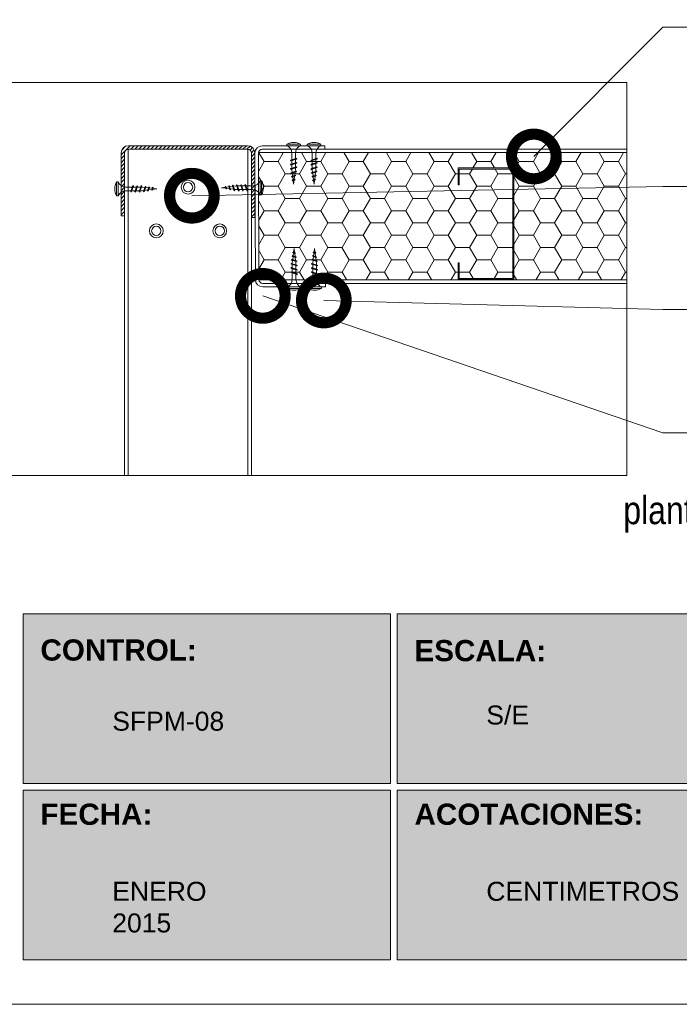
# Model space of a CAD drawing. Header units: millimetres. Extents: x 629.9 to 659.8, y 84.8 to 116.7.
# Tile 1 of 5: x 645.1 to 651, y 84.8 to 93.7. Entities that reach past the tile are written whole.
import ezdxf

# ---------------------------------------------------------------- set-up
doc = ezdxf.new("R2010")
doc.units = ezdxf.units.MM
doc.header["$LTSCALE"] = 0.025
doc.linetypes.add('DASHED2', pattern=[9.524999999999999, 6.35, -3.175])
doc.layers.get('0').update_dxf_attribs({"lineweight": 5})
for name, color, linetype, lineweight in [('00-ACERO', 4, 'Continuous', 15), ('hatch', 252, 'Continuous', 0), ('LAMINA ACCESORIOS', 1, 'Continuous', 20), ('PIJAS', 3, 'Continuous', 0), ('TEXTO', 7, 'DASHED2', 0), ('TEXTO CUADRO DATOS', 251, 'Continuous', 0)]:
    doc.layers.add(name, color=color, linetype=linetype, lineweight=lineweight)
doc.styles.add('Erika', font='techl___.ttf', dxfattribs={"height": 0.25})
doc.styles.get("Standard").update_dxf_attribs({"font": 'romand.shx'})
doc.dimstyles.new('Erika', dxfattribs={"dimtxt": 0.25, "dimasz": 0.8, "dimexe": 0.5, "dimexo": 0.5, "dimgap": 0, "dimtad": 0, "dimlfac": 0.1, "dimzin": 1, "dimdsep": 46, "dimtxsty": 'Erika', "dimblk": 'DOTSMALL', "dimcen": 2.5, "dimse1": 1, "dimse2": 1, "dimclrd": 252, "dimclre": 252, "dimclrt": 256, "dimadec": 0, "dimazin": 0, "dimtfac": 1, "dimtmove": 0, "dimatfit": 3, "dimldrblk": 'DOTSMALL', "dimfxl": 0, "dimlwd": 0, "dimlwe": 0, "dimarcsym": 0})

# ---------------------------------------------------------------- blocks, each defined once
blk = doc.blocks.new('Phillips 8 x 34')
at = {"layer": 'PIJAS'}
for p, q in [((-0.03111873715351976, -0.1322546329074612), (-0.03111873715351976, 0.1322546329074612)), ((-0.03111873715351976, 0.1322546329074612), (0, 0.1322546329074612)), ((0, -0.1322546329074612), (0, 0.1322546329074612)), ((0.1400343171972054, 0.0350085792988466), (0.2681992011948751, 0.0350085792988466)), ((0.2391474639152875, -0.05243507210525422), (0.2744091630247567, 0.05243504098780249)), ((0.248949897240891, -0.062237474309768), (0.2800685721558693, 0.06223744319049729)), ((0.2546092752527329, -0.05243507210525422), (0.2898709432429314, 0.05243504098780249)), ((0.2800686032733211, 0.06223744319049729), (0.2744091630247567, 0.05243500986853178)), ((0.2800685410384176, 0.06223744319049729), (0.2898709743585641, 0.05243500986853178)), ((0.2841510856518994, 0.0350085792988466), (0.3495186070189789, 0.0350085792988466)), ((0.3204122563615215, -0.05243510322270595), (0.3556739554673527, 0.05243504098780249)), ((0.330214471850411, -0.06223744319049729), (0.361333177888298, 0.062237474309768)), ((0.3358738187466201, -0.05243500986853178), (0.3711354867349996, 0.05243513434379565)), ((0.3613333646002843, 0.06223744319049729), (0.355673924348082, 0.05243500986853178)), ((0.3613333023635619, 0.06223744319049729), (0.3711357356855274, 0.05243500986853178)), ((0.3651121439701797, 0.0350085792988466), (0.4304289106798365, 0.0350085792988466)), ((0.4013204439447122, -0.05243500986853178), (0.4365821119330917, 0.05243510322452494)), ((0.4111226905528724, -0.06223738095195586), (0.4422413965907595, 0.06223756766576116)), ((0.4167824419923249, -0.05243507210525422), (0.4520441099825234, 0.05243504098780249)), ((0.4422418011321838, 0.06223744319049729), (0.4365823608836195, 0.05243500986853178)), ((0.4422417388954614, 0.06223744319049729), (0.4520441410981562, 0.05243500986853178)), ((0.4461845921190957, 0.03500851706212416), (0.4590088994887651, 0.03500851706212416)), ((0.5101103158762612, 0.02862083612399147), (0.4590088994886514, 0.03500851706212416)), ((0.4853157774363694, -0.04584511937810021), (0.5146938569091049, 0.04152683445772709)), ((0.4951180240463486, -0.05564752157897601), (0.520353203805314, 0.05132942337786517)), ((0.5007773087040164, -0.04584505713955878), (0.5301554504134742, 0.04152711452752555)), ((0.5125021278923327, 0.03500851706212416), (0.5189761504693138, 0.03500851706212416)), ((0.520353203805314, 0.05132957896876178), (0.5146937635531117, 0.04152717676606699)), ((0.5203534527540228, 0.05132933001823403), (0.5301558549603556, 0.04152689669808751)), ((0.580303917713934, 0.0198466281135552), (0.5248955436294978, 0.02677269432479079)), ((0.5634841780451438, -0.03121016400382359), (0.5840657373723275, 0.03000048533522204)), ((0.5732866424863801, -0.04101265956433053), (0.5897253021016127, 0.03980288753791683)), ((0.5789461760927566, -0.03121025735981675), (0.5995277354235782, 0.03000048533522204)), ((0.5897254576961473, 0.03980298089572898), (0.5840660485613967, 0.03000054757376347)), ((0.5897251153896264, 0.03980273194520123), (0.5995275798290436, 0.03000023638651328)), ((0.6507580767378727, 0.01103986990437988), (0.5951456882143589, 0.01799142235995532)), ((0.641653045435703, -0.01657530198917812), (0.6538483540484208, 0.01969414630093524)), ((0.6514554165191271, -0.02637773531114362), (0.6595077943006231, 0.02949664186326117)), ((0.6595078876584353, 0.02949670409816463), (0.6538484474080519, 0.01969427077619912)), ((0.657114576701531, -0.01657523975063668), (0.6693099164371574, 0.01969439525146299)), ((0.6595074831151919, 0.02949654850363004), (0.6693099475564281, 0.01969408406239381)), ((0.7390774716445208, -1.555936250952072e-07), (0.6655319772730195, 0.00919312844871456)), ((-0.03111873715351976, -0.1322546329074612), (0, -0.1322546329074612)), ((0.1400343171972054, -0.03500854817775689), (0.2447228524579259, -0.03500854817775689)), ((0.2489498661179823, -0.062237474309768), (0.2391474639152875, -0.05243507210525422)), ((0.2489498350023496, -0.062237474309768), (0.2546092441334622, -0.05243507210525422)), ((0.2604687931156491, -0.03500854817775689), (0.3260423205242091, -0.03500854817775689)), ((0.3302146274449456, -0.062237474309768), (0.3204122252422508, -0.05243507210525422)), ((0.3302146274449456, -0.062237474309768), (0.3358740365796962, -0.05243507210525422)), ((0.341704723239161, -0.03500854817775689), (0.4071799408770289, -0.03500854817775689)), ((0.4111230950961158, -0.062237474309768), (0.4013206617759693, -0.05243507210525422)), ((0.4111230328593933, -0.062237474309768), (0.4167824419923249, -0.05243504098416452)), ((0.4226419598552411, -0.03500854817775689), (0.4590111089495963, -0.03500854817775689)), ((0.4590093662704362, -0.0350087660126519), (0.4900536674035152, -0.03112822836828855)), ((0.4951183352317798, -0.05564752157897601), (0.4853158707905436, -0.04584505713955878)), ((0.4951182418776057, -0.05564752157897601), (0.5007776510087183, -0.04584511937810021)), ((0.5061336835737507, -0.0291182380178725), (0.5663521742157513, -0.02159092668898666)), ((0.5732867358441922, -0.04101272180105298), (0.5634842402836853, -0.03121025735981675)), ((0.573286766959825, -0.0410125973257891), (0.5789462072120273, -0.03121022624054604)), ((0.5826955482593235, -0.01954798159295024), (0.6428726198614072, -0.01202586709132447)), ((0.6514553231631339, -0.02637767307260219), (0.6416528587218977, -0.01657520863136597)), ((0.6514553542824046, -0.02637764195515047), (0.657114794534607, -0.01657523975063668)), ((0.6589657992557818, -0.0100141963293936), (0.7390774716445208, -1.555936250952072e-07))]:
    blk.add_line(p, q, dxfattribs=at)
at = {"layer": 'PIJAS', "linetype": 'ByBlock', "lineweight": 0}
blk.add_arc((0.2076005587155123, 0), 0.272906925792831, 151.0127863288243, 208.9872136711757, dxfattribs=at)
at = {"layer": 'PIJAS'}
for centre, start, end in [((0.1425436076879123, 0.1880696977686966), 201.3836139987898, 269.0608419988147), ((0.1425436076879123, -0.1880696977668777), 90.93910300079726, 158.6163309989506)]:
    blk.add_arc(centre, 0.1530816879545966, start, end, dxfattribs=at)
blk = doc.blocks.new('_DotSmall')
at = {"color": 0, "linetype": 'ByBlock', "const_width": 0.5}
blk.add_lwpolyline([(-0.0625, 0, 1), (0.0625, 0, 1)], format="xyb", close=True, dxfattribs=at)

msp = doc.modelspace()

# ---------------------------------------------------------------- hatches: boundary and pattern name
h = msp.add_hatch(color=253)
h.paths.add_polyline_path([(648.4162118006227, 86.80670792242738), (648.4162118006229, 88.32670792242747), (645.1252524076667, 88.32670792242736), (645.1252524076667, 86.80670792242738)])
h.paths.add_polyline_path([(648.4162118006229, 86.74670792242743), (645.1252524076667, 86.74670792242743), (645.1252524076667, 85.22670792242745), (648.416211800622, 85.22670792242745)])
h.paths.add_polyline_path([(648.4762118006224, 86.74670792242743), (648.4762118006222, 85.22670792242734), (651.4671711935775, 85.22670792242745, 0.4142135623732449), (651.7671711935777, 85.5267079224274), (651.7671711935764, 86.74670792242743)])
h.paths.add_polyline_path([(648.4762118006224, 88.32670792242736), (648.4762118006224, 86.80670792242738), (651.7671711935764, 86.8067079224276), (651.7671711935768, 88.12670792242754, 0.414213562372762), (651.567171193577, 88.32670792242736)])
at = {"layer": 'hatch', "linetype": 'ByBlock', "lineweight": 0}
h = msp.add_hatch(dxfattribs=at)
h.set_pattern_fill('ANSI31', color=256, scale=0.008)
h.set_pattern_definition([(45, (-2385.723615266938, -277.6467500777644), (-0.0179605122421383, 0.01796051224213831), [])])
edge = h.paths.add_edge_path()
edge.add_line((647.1366288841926, 92.52178904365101), (646.070136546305, 92.52178904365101))
edge.add_arc((646.070136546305, 92.45587475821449), 0.06591428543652, 90, 180.0000000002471)
edge.add_line((646.0042222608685, 92.45587475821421), (646.0042222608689, 92.20187999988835))
edge.add_arc((646.0708499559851, 92.22796906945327), 0.07155340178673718, 201.3835694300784, 240.2674217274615)
edge.add_line((646.0353628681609, 92.1658356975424), (646.03536286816, 92.4558747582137))
edge.add_arc((646.0701365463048, 92.45587475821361), 0.03477367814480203, 90.00000000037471, 179.9999999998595, ccw=False)
edge.add_line((646.0701365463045, 92.49064843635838), (647.1366288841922, 92.49064843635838))
edge.add_arc((647.1366288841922, 92.45587475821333), 0.03477367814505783, -1.405169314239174e-10, 90, ccw=False)
edge.add_line((647.1714025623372, 92.45587475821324), (647.1714025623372, 92.17536825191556))
edge.add_line((647.1714025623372, 92.17536825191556), (647.1714025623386, 91.87829387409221))
edge.add_line((647.1714025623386, 91.87829387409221), (647.2025431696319, 91.87829387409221))
edge.add_line((647.2025431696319, 91.87829387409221), (647.2025431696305, 92.45587475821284))
edge.add_arc((647.1366288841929, 92.45587475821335), 0.06591428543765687, 359.9999999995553, 450.0000000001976)
edge = h.paths.add_edge_path(flags=17)
edge.add_arc((645.9785740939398, 92.13899997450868), 0.05870607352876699, 14.68352043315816, 64.09430492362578)
edge.add_line((646.0042222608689, 92.19180693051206), (646.0042222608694, 91.89386417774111))
edge.add_line((646.0042222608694, 91.89386417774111), (646.0353628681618, 91.89386417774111))
edge.add_line((646.0353628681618, 91.89386417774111), (646.0353628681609, 92.15388077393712))
at = {"layer": 'hatch', "linetype": 'ByBlock', "lineweight": 0, "ltscale": 2}
h = msp.add_hatch(dxfattribs=at)
h.set_pattern_fill('HONEY', color=256, scale=0.01)
h.set_pattern_definition([(0, (-217.5857750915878, -4.628185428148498), (0.047625, 0.02749630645), [0.03175, -0.0635]), (120, (-217.5857750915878, -4.628185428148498), (-0.04762499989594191, 0.02749630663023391), [0.03174999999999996, -0.06349999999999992]), (59.99999999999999, (-217.5857750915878, -4.628185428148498), (1.040580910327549e-10, 0.05499261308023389), [-0.0635, 0.03175])])
h.paths.add_polyline_path([(649.5125431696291, 92.31178904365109), (649.0325431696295, 92.31178904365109), (649.0325431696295, 92.1717890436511), (649.0225431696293, 92.1717890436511), (649.0225431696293, 92.32178904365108), (649.5225431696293, 92.32178904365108), (649.5225431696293, 91.32178904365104), (650.5348781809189, 91.32178904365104), (650.5348781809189, 92.52178904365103), (647.8304680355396, 92.52178904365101), (647.8304680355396, 92.48980889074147), (647.5752368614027, 92.4898088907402, 0.1346328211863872), (647.5658264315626, 92.45314973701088), (647.5658264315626, 92.40642839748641), (647.5330990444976, 92.39542408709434), (647.5330990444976, 92.45549475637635, 0.1262996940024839), (647.5236886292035, 92.48980889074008), (647.2684574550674, 92.48980889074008, 0.4142135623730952), (647.2336837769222, 92.45503521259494), (647.2336837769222, 91.3885428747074, 0.4142135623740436), (647.2684574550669, 91.35376919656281), (647.5236886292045, 91.35376919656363, 0.1346359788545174), (647.5330990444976, 91.39042923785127), (647.5330990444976, 91.44815400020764), (647.52495360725, 91.45089283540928), (647.5203717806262, 91.45353815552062), (647.52037174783, 91.45353816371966), (647.5249535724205, 91.45811998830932), (647.5739718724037, 91.4416380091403), (647.5785536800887, 91.43899270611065), (647.5785537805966, 91.43899268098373), (647.5739719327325, 91.43441083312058), (647.5658264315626, 91.43714968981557), (647.5658264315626, 91.38808421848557, 0.1263028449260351), (647.5752368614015, 91.3537691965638), (647.8304680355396, 91.35376919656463), (647.8304680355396, 91.32178904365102), (649.0225431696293, 91.32178904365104), (649.0225431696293, 91.47178904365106), (649.0325431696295, 91.47178904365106), (649.0325431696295, 91.33178904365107), (649.5125431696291, 91.33178904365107)], flags=17)
h.paths.add_polyline_path([(649.5125431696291, 92.31178904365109), (649.0325431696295, 92.31178904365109), (649.0325431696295, 92.1717890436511), (649.0225431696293, 92.1717890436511), (649.0225431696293, 92.32178904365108), (649.5225431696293, 92.32178904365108), (649.5225431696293, 91.32178904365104), (650.5348781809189, 91.32178904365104), (650.5348781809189, 92.52178904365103), (647.8304680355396, 92.52178904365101), (647.8304680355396, 92.48980889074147), (647.5752368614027, 92.4898088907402, 0.1346328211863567), (647.5658264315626, 92.45314973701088), (647.5658264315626, 92.40642839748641), (647.5330990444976, 92.39542408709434), (647.5330990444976, 92.45549475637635, 0.1262996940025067), (647.5236886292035, 92.48980889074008), (647.2684574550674, 92.48980889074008, 0.4142135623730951), (647.2336837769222, 92.45503521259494), (647.2336837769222, 91.38854287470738, 0.4142135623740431), (647.2684574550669, 91.35376919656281), (647.5236886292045, 91.35376919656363, 0.1346359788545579), (647.5330990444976, 91.39042923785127), (647.5330990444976, 91.44815400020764), (647.52495360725, 91.45089283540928), (647.5195450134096, 91.45271142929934), (647.5249535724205, 91.45811998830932), (647.5658264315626, 91.44437684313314), (647.5658264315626, 91.48015917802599), (647.5203716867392, 91.49152285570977), (647.5249534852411, 91.49610465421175), (647.5793804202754, 91.47780407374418), (647.5785537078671, 91.47697736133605), (647.5658264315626, 91.48015917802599), (647.5658264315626, 91.44437684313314), (647.5793805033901, 91.439819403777), (647.5739719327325, 91.43441083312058), (647.5658264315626, 91.43714968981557), (647.5658264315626, 91.38808421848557, 0.1263028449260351), (647.5752368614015, 91.3537691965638), (647.8304680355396, 91.35376919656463), (647.8304680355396, 91.32178904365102), (649.0225431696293, 91.32178904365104), (649.0225431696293, 91.47178904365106), (649.0325431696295, 91.47178904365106), (649.0325431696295, 91.33178904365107), (649.5125431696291, 91.33178904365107)], flags=17)
h.paths.add_polyline_path([(647.5330990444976, 92.35523706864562), (647.5330990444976, 92.3574393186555), (647.5249535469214, 92.35470046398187), (647.5203720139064, 92.35205531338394)], flags=0)
h.paths.add_polyline_path([(647.5330990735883, 92.28139588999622), (647.5330990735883, 92.27952570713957), (647.536362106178, 92.28029543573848), (647.5360984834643, 92.28240441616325)], flags=0)
h.paths.add_polyline_path([(647.5402055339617, 92.24954804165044), (647.5369654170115, 92.27546890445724), (647.563056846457, 92.28424192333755), (647.559532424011, 92.25604654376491), (647.5640510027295, 92.25756587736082), (647.5686328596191, 92.25298400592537), (647.5589021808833, 92.2510046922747), (647.5585893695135, 92.2485021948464), (647.5640510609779, 92.25033863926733), (647.5686328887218, 92.25298397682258), (647.5640510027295, 92.25756587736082)], flags=0)
h.paths.add_polyline_path([(647.5544501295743, 92.21538827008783), (647.5541219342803, 92.21276272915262), (647.5572107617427, 92.21380131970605), (647.5617920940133, 92.21644636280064)], flags=0)
h.paths.add_polyline_path([(647.5443126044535, 92.21669143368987), (647.5441986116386, 92.21760337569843), (647.5402573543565, 92.21532788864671)], flags=0)
h.paths.add_polyline_path([(647.5589021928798, 91.59257339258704), (647.559532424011, 91.58753154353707), (647.5640510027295, 91.58601220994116), (647.5686328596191, 91.59059408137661)], flags=0)
h.paths.add_polyline_path([(647.5446520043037, 91.62960188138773), (647.5451795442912, 91.63382215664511), (647.5402572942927, 91.63547721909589), (647.5356755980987, 91.63089552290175)], flags=0)
h.paths.add_polyline_path([(647.5553834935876, 91.62072296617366), (647.5585893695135, 91.59507589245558), (647.5410724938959, 91.60096578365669), (647.5441986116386, 91.62597471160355), (647.5402573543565, 91.62825019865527), (647.557210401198, 91.62254987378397)], flags=0)
h.paths.add_polyline_path([(647.5658264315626, 92.32339830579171), (647.5249535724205, 92.30965516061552), (647.5203715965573, 92.31423712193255), (647.5330990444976, 92.317418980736), (647.5330990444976, 92.35021230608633), (647.5658264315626, 92.36121660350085), (647.5658264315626, 92.33062555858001), (647.5739718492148, 92.33336438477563), (647.5785537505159, 92.32878246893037), (647.5785542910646, 92.32878278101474), (647.5658264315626, 92.325600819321)], flags=0)
h.paths.add_polyline_path([(647.5249541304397, 91.52669548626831), (647.5739718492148, 91.51021370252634), (647.5785536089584, 91.51479547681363), (647.5203723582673, 91.52934077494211)], flags=0)
h.paths.add_polyline_path([(647.5330990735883, 91.56405238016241), (647.5330990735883, 91.56940920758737), (647.5300520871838, 91.57043373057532), (647.5254703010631, 91.56585195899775)], flags=0)
h.paths.add_polyline_path([(647.5639998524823, 91.55179207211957), (647.5658264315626, 91.53717943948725), (647.5658264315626, 91.52017978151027), (647.5330990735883, 91.53118407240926), (647.5330990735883, 91.53717840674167), (647.5360984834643, 91.56117367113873)], flags=0)
h.paths.add_polyline_path([(647.5658264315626, 92.39920124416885), (647.5249535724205, 92.38545809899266), (647.52037174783, 92.39003992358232), (647.5785536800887, 92.40458538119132), (647.578553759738, 92.4045854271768), (647.5785537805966, 92.40458540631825), (647.5658264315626, 92.40140357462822)], flags=0)
h = msp.add_hatch(dxfattribs=at)
h.set_pattern_fill('HONEY', color=256, scale=0.04)
h.set_pattern_definition([(0, (-217.5857750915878, -4.628185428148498), (0.1905, 0.1099852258), [0.127, -0.254]), (120, (-217.5857750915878, -4.628185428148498), (-0.1904999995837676, 0.1099852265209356), [0.1269999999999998, -0.2539999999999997]), (59.99999999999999, (-217.5857750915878, -4.628185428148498), (4.162323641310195e-10, 0.2199704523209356), [-0.254, 0.127])])
edge = h.paths.add_edge_path()
edge.add_line((649.0225431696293, 92.1717890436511), (649.0225431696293, 92.32178904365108))
edge.add_line((649.0225431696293, 92.32178904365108), (649.5225431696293, 92.32178904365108))
edge.add_line((649.5225431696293, 92.32178904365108), (649.5225431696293, 91.32178904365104))
edge.add_line((649.5225431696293, 91.32178904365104), (650.5348781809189, 91.32178904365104))
edge.add_line((650.5348781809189, 91.32178904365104), (650.5348781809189, 92.45950782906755))
edge.add_line((650.5348781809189, 92.45950782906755), (647.8304680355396, 92.45950782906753))
edge.add_line((647.8304680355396, 92.45950782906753), (647.7792405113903, 92.45950782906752))
edge.add_line((647.7792405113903, 92.45950782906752), (647.5489639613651, 92.45950782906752))
edge.add_line((647.5489639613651, 92.45950782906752), (647.2684574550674, 92.45503521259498))
edge.add_arc((647.2510706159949, 92.43288506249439), 0.02815903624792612, 51.86973284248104, 128.1302671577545)
edge.add_line((647.2336837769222, 92.45503521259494), (647.2336837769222, 91.3885428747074))
edge.add_arc((647.3599003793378, 91.42641977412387), 0.1317774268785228, 196.7042078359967, 235.1699243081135)
edge.add_line((647.2846364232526, 91.31825033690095), (647.8304680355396, 91.31825033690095))
edge.add_line((647.8304680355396, 91.31825033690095), (647.8304680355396, 91.32178904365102))
edge.add_line((647.8304680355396, 91.32178904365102), (649.0225431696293, 91.32178904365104))
edge.add_line((649.0225431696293, 91.32178904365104), (649.0225431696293, 91.47178904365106))
edge.add_line((649.0225431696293, 91.47178904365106), (649.0325431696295, 91.47178904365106))
edge.add_line((649.0325431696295, 91.47178904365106), (649.0325431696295, 91.33178904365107))
edge.add_line((649.0325431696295, 91.33178904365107), (649.5125431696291, 91.33178904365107))
edge.add_line((649.5125431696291, 91.33178904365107), (649.5125431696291, 92.31178904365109))
edge.add_line((649.5125431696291, 92.31178904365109), (649.0325431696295, 92.31178904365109))
edge.add_line((649.0325431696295, 92.31178904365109), (649.0325431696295, 92.1717890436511))
edge.add_line((649.0325431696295, 92.1717890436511), (649.0225431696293, 92.1717890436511))
h.paths.add_polyline_path([(647.5686328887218, 91.5905941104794), (647.5694596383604, 91.59142086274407), (647.5640510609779, 91.59323944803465)], flags=16)
h.paths.add_polyline_path([(647.5630568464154, 91.55933616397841), (647.5708923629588, 91.55670153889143), (647.5628023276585, 91.56137231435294)], flags=16)
h.paths.add_polyline_path([(647.5785536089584, 91.51479547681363), (647.5785537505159, 91.51479561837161), (647.5739718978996, 91.51744093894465), (647.5658264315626, 91.52017978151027), (647.5658264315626, 91.51797726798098)], flags=16)
h.paths.add_polyline_path([(647.5658264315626, 91.48015917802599), (647.5658264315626, 91.47513446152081), (647.5739719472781, 91.47239560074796), (647.5785537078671, 91.47697736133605)], flags=16)
h.paths.add_polyline_path([(647.5785536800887, 91.43899270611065), (647.5739718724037, 91.4416380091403), (647.5658264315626, 91.44437684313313), (647.5658264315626, 91.44217451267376)], flags=16)
h.paths.add_polyline_path([(647.5330990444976, 91.49336578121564), (647.5249534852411, 91.49610465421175), (647.5203717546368, 91.49152292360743), (647.5330990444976, 91.48417481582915)], flags=16)
h.paths.add_polyline_path([(647.5330990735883, 91.56405238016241), (647.5330990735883, 91.57348070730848), (647.5254703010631, 91.56585195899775)], flags=16)
h.paths.add_polyline_path([(647.5639998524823, 91.55179207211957), (647.5650230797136, 91.54360625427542), (647.5708916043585, 91.54947477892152)], flags=16)
h.paths.add_polyline_path([(647.5572107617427, 91.62977676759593), (647.5540216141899, 91.63161802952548), (647.5541219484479, 91.63081535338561)], flags=16)
h.paths.add_polyline_path([(647.5550649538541, 91.62327126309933), (647.5544501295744, 91.62818981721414), (647.5446520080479, 91.62960188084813), (647.5443126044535, 91.6268866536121)], flags=16)
h.paths.add_polyline_path([(647.5356755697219, 91.63089549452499), (647.5461191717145, 91.64133909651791), (647.5441986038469, 91.62597471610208)], flags=16)
h.paths.add_polyline_path([(647.5369486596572, 91.56797512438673), (647.5315130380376, 91.52449011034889), (647.5330990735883, 91.5239568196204), (647.5330990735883, 91.53717840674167), (647.53608480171, 91.56106421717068), (647.5400715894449, 91.59295849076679), (647.535440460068, 91.59563226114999), (647.5225408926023, 91.59996963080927), (647.5404915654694, 91.59631829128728)], flags=16)
h.paths.add_polyline_path([(647.5402573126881, 92.21532787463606), (647.5402572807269, 92.2133428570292), (647.5446520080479, 92.21397620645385), (647.5443126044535, 92.21669143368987)], flags=16)
h.paths.add_polyline_path([(647.5410725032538, 92.24261230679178), (647.5404915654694, 92.2472597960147), (647.5308582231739, 92.24530028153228), (647.5354400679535, 92.24071845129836)], flags=16)
h.paths.add_polyline_path([(647.5640510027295, 92.25756587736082), (647.5595324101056, 92.25604653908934), (647.5584119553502, 92.24708287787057), (647.5686328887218, 92.25298397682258)], flags=16)
h.paths.add_polyline_path([(647.5461191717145, 92.20223899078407), (647.5356755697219, 92.21268259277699), (647.5441986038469, 92.2176033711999)], flags=16)
h.paths.add_polyline_path([(647.5300520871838, 92.27314435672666), (647.5330990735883, 92.27009737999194), (647.5330990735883, 92.27416887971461)], flags=16)
h.paths.add_polyline_path([(647.536362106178, 92.28029543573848), (647.5360984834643, 92.28240441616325), (647.5300517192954, 92.28037124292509), (647.5254702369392, 92.2777261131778)], flags=16)
h.paths.add_polyline_path([(647.5249535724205, 92.30965516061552), (647.5330990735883, 92.30150968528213), (647.5330990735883, 92.31239401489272)], flags=16)
h.paths.add_polyline_path([(647.5330990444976, 92.35021230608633), (647.5249534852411, 92.34747343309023), (647.5330990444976, 92.33932787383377)], flags=16)
h.paths.add_polyline_path([(647.5330990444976, 92.38819694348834), (647.5249535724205, 92.38545809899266), (647.5330990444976, 92.37731262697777)], flags=16)

# ---------------------------------------------------------------- linework, layer by layer
at = {"color": 253}
for p, q in [((645.1252524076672, 86.80670792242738), (645.1252524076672, 88.32670792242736)), ((648.4162118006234, 88.32670792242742), (645.1252524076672, 88.32670792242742)), ((648.4162118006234, 86.80670792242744), (648.4162118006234, 88.32670792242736)), ((648.4762118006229, 86.80670792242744), (648.4762118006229, 88.32670792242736)), ((651.5671711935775, 88.32670792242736), (648.4762118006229, 88.32670792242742)), ((648.4162118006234, 86.80670792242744), (645.1252524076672, 86.80670792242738)), ((645.1252524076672, 85.22670792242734), (645.1252524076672, 86.74670792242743)), ((648.4162118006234, 86.74670792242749), (645.1252524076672, 86.74670792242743)), ((648.4162118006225, 85.22670792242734), (648.4162118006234, 86.74670792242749)), ((651.7671711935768, 86.80670792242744), (648.4762118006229, 86.80670792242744)), ((648.4762118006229, 85.22670792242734), (648.4762118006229, 86.74670792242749)), ((651.7671711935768, 86.74670792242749), (648.4762118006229, 86.74670792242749)), ((648.4162118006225, 85.22670792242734), (645.1252524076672, 85.22670792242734)), ((651.467171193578, 85.22670792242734), (648.4762118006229, 85.22670792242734))]:
    msp.add_line(p, q, dxfattribs=at)
at = {"color": 254}
msp.add_lwpolyline([(633.856568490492, 84.82670792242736), (655.4465684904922, 84.82670792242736), (655.4465684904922, 112.7667079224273), (633.856568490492, 112.7667079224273)], close=True, dxfattribs=at)
at = {"layer": '00-ACERO', "linetype": 'ByBlock', "lineweight": 0}
msp.add_lwpolyline([(649.0225431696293, 92.1717890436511), (649.0225431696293, 92.32178904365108), (649.5225431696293, 92.32178904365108), (649.5225431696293, 91.32178904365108), (649.0225431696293, 91.32178904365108), (649.0225431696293, 91.47178904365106), (649.0325431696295, 91.47178904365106), (649.0325431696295, 91.33178904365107), (649.5125431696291, 91.33178904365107), (649.5125431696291, 92.31178904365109), (649.0325431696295, 92.31178904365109), (649.0325431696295, 92.1717890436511)], close=True, dxfattribs=at)
at = {"layer": 'hatch', "linetype": 'ByBlock', "lineweight": 0}
msp.add_lwpolyline([(644.9774739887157, 93.08833694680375), (650.5348781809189, 93.08833694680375), (650.5348781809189, 89.56683303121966), (644.9774739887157, 89.56683303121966)], close=True, dxfattribs=at)
at = {"layer": 'LAMINA ACCESORIOS', "linetype": 'ByBlock'}
for p, q in [((646.0665139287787, 89.56683303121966), (646.0665139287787, 92.49045922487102)), ((647.1398448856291, 89.56683799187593), (647.1403099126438, 92.49045305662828)), ((646.0353628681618, 89.56683303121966), (646.0353628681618, 91.89386417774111)), ((647.1710324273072, 89.56683303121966), (647.1714025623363, 91.89386417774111))]:
    msp.add_line(p, q, dxfattribs=at)
at = {"layer": 'LAMINA ACCESORIOS'}
for p, q in [((647.2684574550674, 92.4898088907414), (650.5348781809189, 92.48980889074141)), ((647.2339726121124, 92.45950782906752), (650.5348781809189, 92.45950782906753)), ((647.2382523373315, 91.31825033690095), (650.5348781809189, 91.31825033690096)), ((647.2728357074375, 91.2871097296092), (650.5348781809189, 91.28710972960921))]:
    msp.add_line(p, q, dxfattribs=at)
for points in [[(646.0353628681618, 91.89386417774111), (646.0042222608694, 91.89386417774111), (646.0042222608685, 92.45587475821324, -0.4142135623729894), (646.0701365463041, 92.52178904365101), (647.1366288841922, 92.52178904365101, -0.4142135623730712), (647.2025431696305, 92.45587475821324), (647.2025431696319, 91.87829387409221), (647.1714025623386, 91.87829387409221), (647.1714025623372, 92.17536825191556)], [(646.0353628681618, 91.89386417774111), (646.03536286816, 92.45587475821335, -0.4142135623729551), (646.0701365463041, 92.49064843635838), (647.1366288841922, 92.49064843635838, -0.4142135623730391), (647.1714025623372, 92.45587475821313), (647.1714025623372, 92.17536825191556)], [(647.8348462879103, 91.28710972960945), (647.8348462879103, 91.25596912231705), (647.2728357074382, 91.25596912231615, -0.4142135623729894), (647.2069214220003, 91.32188340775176), (647.2025431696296, 92.45503521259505, -0.4142135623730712), (647.2684574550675, 92.52094949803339), (647.8304680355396, 92.52094949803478), (647.8304680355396, 92.48980889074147), (647.5489639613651, 92.48980889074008)], [(647.8348462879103, 91.28710972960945), (647.2728357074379, 91.28710972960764, -0.4142135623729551), (647.2380620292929, 91.32188340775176), (647.2336837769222, 92.45503521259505, -0.4142135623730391), (647.2684574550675, 92.48980889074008), (647.5489639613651, 92.48980889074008)]]:
    msp.add_lwpolyline(points, format="xyb", dxfattribs=at)
at = {"layer": 'PIJAS', "linetype": 'ByBlock', "lineweight": 0}
for centre, radius in [((646.6033827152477, 92.14959416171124), 0.06181842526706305), ((646.6033827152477, 92.14959416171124), 0.04181842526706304), ((646.3193727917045, 91.75796302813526), 0.06181842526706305), ((646.3193727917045, 91.75796302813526), 0.04181842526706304), ((646.8873926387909, 91.75796302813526), 0.06181842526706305), ((646.8873926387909, 91.75796302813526), 0.04181842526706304)]:
    msp.add_circle(centre, radius, dxfattribs=at)

# ---------------------------------------------------------------- block references
at = {"layer": 'PIJAS', "linetype": 'ByBlock', "lineweight": 0, "yscale": 0.4674197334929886, "zscale": 0.4674197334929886, "rotation": 90}
for p, xscale in [((647.5494627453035, 92.5209494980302), -0.4674197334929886), ((647.7327691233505, 92.5209494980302), -0.4674197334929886), ((647.5538409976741, 91.2559691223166), 0.4674197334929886), ((647.7371473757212, 91.2559691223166), 0.4674197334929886)]:
    msp.add_blockref('Phillips 8 x 34', p, dxfattribs=dict(at, xscale=xscale))
at = {"layer": 'PIJAS', "linetype": 'ByBlock', "lineweight": 0, "yscale": 0.4674197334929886, "zscale": 0.4674197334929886}
for p, xscale in [((645.9779948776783, 92.13461527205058), 0.4674197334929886), ((647.248477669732, 92.14443803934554), -0.4674197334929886)]:
    msp.add_blockref('Phillips 8 x 34', p, dxfattribs=dict(at, xscale=xscale))

# ---------------------------------------------------------------- texts
at = {"layer": 'TEXTO', "linetype": 'ByBlock', "lineweight": 0, "insert": (650.5030936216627, 89.37985922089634), "char_height": 0.25, "attachment_point": 1, "style": 'Erika'}
msp.add_mtext('planta', dxfattribs=at)
at = {"layer": 'TEXTO CUADRO DATOS', "width": 0.003231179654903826, "attachment_point": 1}
for s, insert, char_height in [('{\\fArial|b1|i0|c0|p34;CONTROL:}', (645.2812544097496, 88.09704631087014), 0.19), ('{\\fArial|b1|i0|c0|p34;ESCALA:}', (648.6322138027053, 88.09158905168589), 0.19), ('{\\fArial|b0|i0|c0|p34;SFPM-08}', (645.9247594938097, 87.44891432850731), 0.17), ('{\\fArial|b0|i0|c0|p34;S/E}', (649.2757188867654, 87.50437082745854), 0.17), ('{\\fArial|b1|i0|c0|p34;FECHA:}', (645.2812544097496, 86.62524224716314), 0.19), ('{\\fArial|b1|i0|c0|p34;ACOTACIONES:}', (648.6322138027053, 86.62524224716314), 0.19), ('{\\fArial|b0|i0|c0|p34;ENERO 2015}', (645.9247594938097, 85.92437082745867), 0.17), ('{\\fArial|b0|i0|c0|p34;CENTIMETROS}', (649.2757188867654, 85.92437082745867), 0.17)]:
    msp.add_mtext(s, dxfattribs=dict(at, insert=insert, char_height=char_height))

# ---------------------------------------------------------------- leaders
at = {"layer": 'TEXTO', "linetype": 'ByBlock', "lineweight": 0}
for points in [[(649.701236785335, 92.42495362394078), (650.857064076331, 93.58496912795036), (651.5570640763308, 93.58496912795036)], [(646.6379679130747, 92.07328067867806), (650.857064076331, 92.15646663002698), (651.5570640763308, 92.15646663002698)], [(647.273428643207, 91.17547942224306), (650.857064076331, 89.94918046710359), (651.5570640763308, 89.94918046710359)], [(647.8201365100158, 91.13444275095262), (650.857064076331, 91.05282362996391), (651.5570640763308, 91.05282362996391)]]:
    msp.add_leader(points, dimstyle='Erika', override={"dimgap": 0, "dimtad": 0}, dxfattribs=at)

doc.saveas('drawing.dxf')
